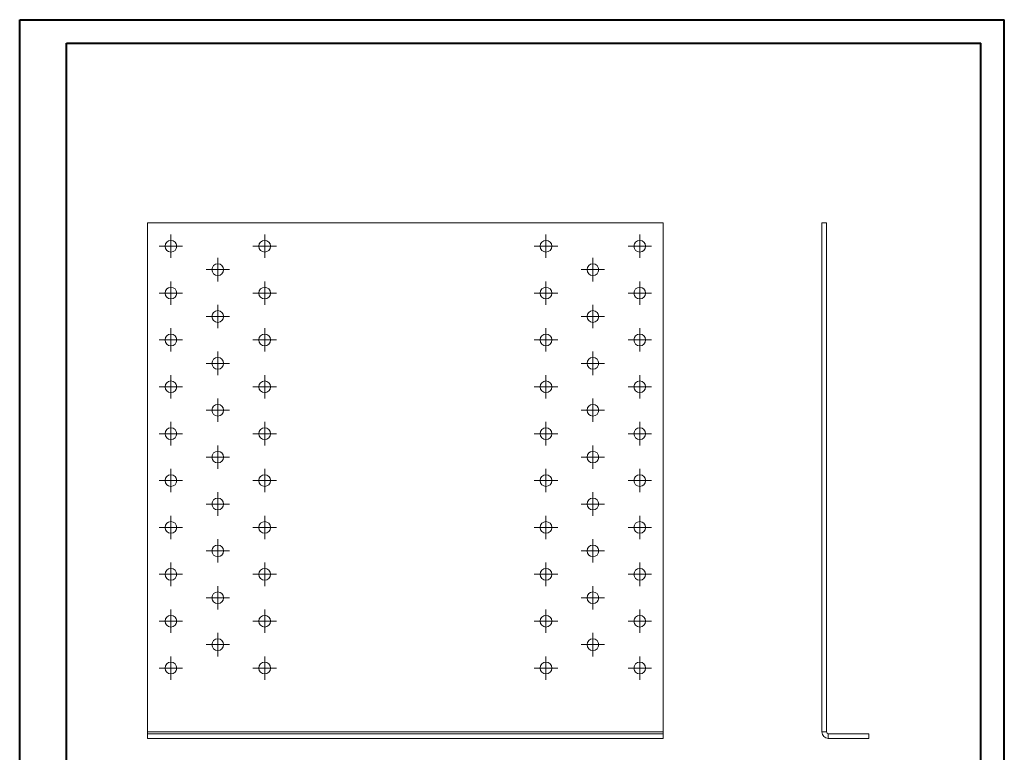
# Model space of a CAD drawing. Header units: millimetres. Extents: x 0 to 210, y 0 to 297.
# Tile 2 of 2: x 0 to 210, y 141 to 297. Entities that reach past the tile are written whole.
import ezdxf

# ---------------------------------------------------------------- set-up
doc = ezdxf.new("R2010")
doc.units = ezdxf.units.MM

# ---------------------------------------------------------------- blocks, each defined once
blk = doc.blocks.new('SW_CENTERMARKSYMBOL_0')
at = {"color": 0, "linetype": 'Continuous', "lineweight": 0}
for p, q in [((0, 1.25), (0, 2.5)), ((-1.25, 0), (-2.5, 0)), ((0, 0), (-1.25, 0)), ((0, 0), (0, 1.25)), ((0, 0), (0, -1.25)), ((0, 0), (1.25, 0)), ((1.25, 0), (2.5, 0)), ((0, -1.25), (0, -2.5))]:
    blk.add_line(p, q, dxfattribs=at)
blk = doc.blocks.new('SW_CENTERMARKSYMBOL_1')
at = {"color": 0, "linetype": 'Continuous', "lineweight": 0}
for p, q in [((0, 1.25), (0, 2.5)), ((-1.25, 0), (-2.5, 0)), ((0, 0), (-1.25, 0)), ((0, 0), (0, 1.25)), ((0, 0), (0, -1.25)), ((0, 0), (1.25, 0)), ((1.25, 0), (2.5, 0)), ((0, -1.25), (0, -2.5))]:
    blk.add_line(p, q, dxfattribs=at)
blk = doc.blocks.new('SW_CENTERMARKSYMBOL_2')
at = {"color": 0, "linetype": 'Continuous', "lineweight": 0}
for p, q in [((0, 1.25), (0, 2.5)), ((-1.25, 0), (-2.5, 0)), ((0, 0), (-1.25, 0)), ((0, 0), (0, 1.25)), ((0, 0), (0, -1.25)), ((0, 0), (1.25, 0)), ((1.25, 0), (2.5, 0)), ((0, -1.25), (0, -2.5))]:
    blk.add_line(p, q, dxfattribs=at)
blk = doc.blocks.new('SW_CENTERMARKSYMBOL_3')
at = {"color": 0, "linetype": 'Continuous', "lineweight": 0}
for p, q in [((0, 1.25), (0, 2.5)), ((-1.25, 0), (-2.5, 0)), ((0, 0), (-1.25, 0)), ((0, 0), (0, 1.25)), ((0, 0), (0, -1.25)), ((0, 0), (1.25, 0)), ((1.25, 0), (2.5, 0)), ((0, -1.25), (0, -2.5))]:
    blk.add_line(p, q, dxfattribs=at)
blk = doc.blocks.new('SW_CENTERMARKSYMBOL_4')
at = {"color": 0, "linetype": 'Continuous', "lineweight": 0}
for p, q in [((0, 1.25), (0, 2.5)), ((-1.25, 0), (-2.5, 0)), ((0, 0), (-1.25, 0)), ((0, 0), (0, 1.25)), ((0, 0), (0, -1.25)), ((0, 0), (1.25, 0)), ((1.25, 0), (2.5, 0)), ((0, -1.25), (0, -2.5))]:
    blk.add_line(p, q, dxfattribs=at)
blk = doc.blocks.new('SW_CENTERMARKSYMBOL_5')
at = {"color": 0, "linetype": 'Continuous', "lineweight": 0}
for p, q in [((0, 1.25), (0, 2.5)), ((-1.25, 0), (-2.5, 0)), ((0, 0), (-1.25, 0)), ((0, 0), (0, 1.25)), ((0, 0), (0, -1.25)), ((0, 0), (1.25, 0)), ((1.25, 0), (2.5, 0)), ((0, -1.25), (0, -2.5))]:
    blk.add_line(p, q, dxfattribs=at)
blk = doc.blocks.new('SW_CENTERMARKSYMBOL_6')
at = {"color": 0, "linetype": 'Continuous', "lineweight": 0}
for p, q in [((0, 1.25), (0, 2.5)), ((-1.25, 0), (-2.5, 0)), ((0, 0), (-1.25, 0)), ((0, 0), (0, 1.25)), ((0, 0), (0, -1.25)), ((0, 0), (1.25, 0)), ((1.25, 0), (2.5, 0)), ((0, -1.25), (0, -2.5))]:
    blk.add_line(p, q, dxfattribs=at)
blk = doc.blocks.new('SW_CENTERMARKSYMBOL_7')
at = {"color": 0, "linetype": 'Continuous', "lineweight": 0}
for p, q in [((0, 1.25), (0, 2.5)), ((-1.25, 0), (-2.5, 0)), ((0, 0), (-1.25, 0)), ((0, 0), (0, 1.25)), ((0, 0), (0, -1.25)), ((0, 0), (1.25, 0)), ((1.25, 0), (2.5, 0)), ((0, -1.25), (0, -2.5))]:
    blk.add_line(p, q, dxfattribs=at)
blk = doc.blocks.new('SW_CENTERMARKSYMBOL_8')
at = {"color": 0, "linetype": 'Continuous', "lineweight": 0}
for p, q in [((0, 1.25), (0, 2.5)), ((-1.25, 0), (-2.5, 0)), ((0, 0), (-1.25, 0)), ((0, 0), (0, 1.25)), ((0, 0), (0, -1.25)), ((0, 0), (1.25, 0)), ((1.25, 0), (2.5, 0)), ((0, -1.25), (0, -2.5))]:
    blk.add_line(p, q, dxfattribs=at)
blk = doc.blocks.new('SW_CENTERMARKSYMBOL_9')
at = {"color": 0, "linetype": 'Continuous', "lineweight": 0}
for p, q in [((0, 1.25), (0, 2.5)), ((-1.25, 0), (-2.5, 0)), ((0, 0), (-1.25, 0)), ((0, 0), (0, 1.25)), ((0, 0), (0, -1.25)), ((0, 0), (1.25, 0)), ((1.25, 0), (2.5, 0)), ((0, -1.25), (0, -2.5))]:
    blk.add_line(p, q, dxfattribs=at)
blk = doc.blocks.new('SW_CENTERMARKSYMBOL_10')
at = {"color": 0, "linetype": 'Continuous', "lineweight": 0}
for p, q in [((0, 1.25), (0, 2.5)), ((-1.25, 0), (-2.5, 0)), ((0, 0), (-1.25, 0)), ((0, 0), (0, 1.25)), ((0, 0), (0, -1.25)), ((0, 0), (1.25, 0)), ((1.25, 0), (2.5, 0)), ((0, -1.25), (0, -2.5))]:
    blk.add_line(p, q, dxfattribs=at)
blk = doc.blocks.new('SW_CENTERMARKSYMBOL_11')
at = {"color": 0, "linetype": 'Continuous', "lineweight": 0}
for p, q in [((0, 1.25), (0, 2.5)), ((-1.25, 0), (-2.5, 0)), ((0, 0), (-1.25, 0)), ((0, 0), (0, 1.25)), ((0, 0), (0, -1.25)), ((0, 0), (1.25, 0)), ((1.25, 0), (2.5, 0)), ((0, -1.25), (0, -2.5))]:
    blk.add_line(p, q, dxfattribs=at)
blk = doc.blocks.new('SW_CENTERMARKSYMBOL_12')
at = {"color": 0, "linetype": 'Continuous', "lineweight": 0}
for p, q in [((0, 1.25), (0, 2.5)), ((-1.25, 0), (-2.5, 0)), ((0, 0), (-1.25, 0)), ((0, 0), (0, 1.25)), ((0, 0), (0, -1.25)), ((0, 0), (1.25, 0)), ((1.25, 0), (2.5, 0)), ((0, -1.25), (0, -2.5))]:
    blk.add_line(p, q, dxfattribs=at)
blk = doc.blocks.new('SW_CENTERMARKSYMBOL_13')
at = {"color": 0, "linetype": 'Continuous', "lineweight": 0}
for p, q in [((0, 1.25), (0, 2.5)), ((-1.25, 0), (-2.5, 0)), ((0, 0), (-1.25, 0)), ((0, 0), (0, 1.25)), ((0, 0), (0, -1.25)), ((0, 0), (1.25, 0)), ((1.25, 0), (2.5, 0)), ((0, -1.25), (0, -2.5))]:
    blk.add_line(p, q, dxfattribs=at)
blk = doc.blocks.new('SW_CENTERMARKSYMBOL_14')
at = {"color": 0, "linetype": 'Continuous', "lineweight": 0}
for p, q in [((0, 1.25), (0, 2.5)), ((-1.25, 0), (-2.5, 0)), ((0, 0), (-1.25, 0)), ((0, 0), (0, 1.25)), ((0, 0), (0, -1.25)), ((0, 0), (1.25, 0)), ((1.25, 0), (2.5, 0)), ((0, -1.25), (0, -2.5))]:
    blk.add_line(p, q, dxfattribs=at)
blk = doc.blocks.new('SW_CENTERMARKSYMBOL_15')
at = {"color": 0, "linetype": 'Continuous', "lineweight": 0}
for p, q in [((0, 1.25), (0, 2.5)), ((-1.25, 0), (-2.5, 0)), ((0, 0), (-1.25, 0)), ((0, 0), (0, 1.25)), ((0, 0), (0, -1.25)), ((0, 0), (1.25, 0)), ((1.25, 0), (2.5, 0)), ((0, -1.25), (0, -2.5))]:
    blk.add_line(p, q, dxfattribs=at)
blk = doc.blocks.new('SW_CENTERMARKSYMBOL_16')
at = {"color": 0, "linetype": 'Continuous', "lineweight": 0}
for p, q in [((0, 1.25), (0, 2.5)), ((-1.25, 0), (-2.5, 0)), ((0, 0), (-1.25, 0)), ((0, 0), (0, 1.25)), ((0, 0), (0, -1.25)), ((0, 0), (1.25, 0)), ((1.25, 0), (2.5, 0)), ((0, -1.25), (0, -2.5))]:
    blk.add_line(p, q, dxfattribs=at)
blk = doc.blocks.new('SW_CENTERMARKSYMBOL_17')
at = {"color": 0, "linetype": 'Continuous', "lineweight": 0}
for p, q in [((0, 1.25), (0, 2.5)), ((-1.25, 0), (-2.5, 0)), ((0, 0), (-1.25, 0)), ((0, 0), (0, 1.25)), ((0, 0), (0, -1.25)), ((0, 0), (1.25, 0)), ((1.25, 0), (2.5, 0)), ((0, -1.25), (0, -2.5))]:
    blk.add_line(p, q, dxfattribs=at)
blk = doc.blocks.new('SW_CENTERMARKSYMBOL_18')
at = {"color": 0, "linetype": 'Continuous', "lineweight": 0}
for p, q in [((0, 1.25), (0, 2.5)), ((-1.25, 0), (-2.5, 0)), ((0, 0), (-1.25, 0)), ((0, 0), (0, 1.25)), ((0, 0), (0, -1.25)), ((0, 0), (1.25, 0)), ((1.25, 0), (2.5, 0)), ((0, -1.25), (0, -2.5))]:
    blk.add_line(p, q, dxfattribs=at)
blk = doc.blocks.new('SW_CENTERMARKSYMBOL_19')
at = {"color": 0, "linetype": 'Continuous', "lineweight": 0}
for p, q in [((0, 1.25), (0, 2.5)), ((-1.25, 0), (-2.5, 0)), ((0, 0), (-1.25, 0)), ((0, 0), (0, 1.25)), ((0, 0), (0, -1.25)), ((0, 0), (1.25, 0)), ((1.25, 0), (2.5, 0)), ((0, -1.25), (0, -2.5))]:
    blk.add_line(p, q, dxfattribs=at)
blk = doc.blocks.new('SW_CENTERMARKSYMBOL_20')
at = {"color": 0, "linetype": 'Continuous', "lineweight": 0}
for p, q in [((0, 1.25), (0, 2.5)), ((-1.25, 0), (-2.5, 0)), ((0, 0), (-1.25, 0)), ((0, 0), (0, 1.25)), ((0, 0), (0, -1.25)), ((0, 0), (1.25, 0)), ((1.25, 0), (2.5, 0)), ((0, -1.25), (0, -2.5))]:
    blk.add_line(p, q, dxfattribs=at)
blk = doc.blocks.new('SW_CENTERMARKSYMBOL_21')
at = {"color": 0, "linetype": 'Continuous', "lineweight": 0}
for p, q in [((0, 1.25), (0, 2.5)), ((-1.25, 0), (-2.5, 0)), ((0, 0), (-1.25, 0)), ((0, 0), (0, 1.25)), ((0, 0), (0, -1.25)), ((0, 0), (1.25, 0)), ((1.25, 0), (2.5, 0)), ((0, -1.25), (0, -2.5))]:
    blk.add_line(p, q, dxfattribs=at)
blk = doc.blocks.new('SW_CENTERMARKSYMBOL_22')
at = {"color": 0, "linetype": 'Continuous', "lineweight": 0}
for p, q in [((0, 1.25), (0, 2.5)), ((-1.25, 0), (-2.5, 0)), ((0, 0), (-1.25, 0)), ((0, 0), (0, 1.25)), ((0, 0), (0, -1.25)), ((0, 0), (1.25, 0)), ((1.25, 0), (2.5, 0)), ((0, -1.25), (0, -2.5))]:
    blk.add_line(p, q, dxfattribs=at)
blk = doc.blocks.new('SW_CENTERMARKSYMBOL_23')
at = {"color": 0, "linetype": 'Continuous', "lineweight": 0}
for p, q in [((0, 1.25), (0, 2.5)), ((-1.25, 0), (-2.5, 0)), ((0, 0), (-1.25, 0)), ((0, 0), (0, 1.25)), ((0, 0), (0, -1.25)), ((0, 0), (1.25, 0)), ((1.25, 0), (2.5, 0)), ((0, -1.25), (0, -2.5))]:
    blk.add_line(p, q, dxfattribs=at)
blk = doc.blocks.new('SW_CENTERMARKSYMBOL_24')
at = {"color": 0, "linetype": 'Continuous', "lineweight": 0}
for p, q in [((0, 1.25), (0, 2.5)), ((-1.25, 0), (-2.5, 0)), ((0, 0), (-1.25, 0)), ((0, 0), (0, 1.25)), ((0, 0), (0, -1.25)), ((0, 0), (1.25, 0)), ((1.25, 0), (2.5, 0)), ((0, -1.25), (0, -2.5))]:
    blk.add_line(p, q, dxfattribs=at)
blk = doc.blocks.new('SW_CENTERMARKSYMBOL_25')
at = {"color": 0, "linetype": 'Continuous', "lineweight": 0}
for p, q in [((0, 1.25), (0, 2.5)), ((-1.25, 0), (-2.5, 0)), ((0, 0), (-1.25, 0)), ((0, 0), (0, 1.25)), ((0, 0), (0, -1.25)), ((0, 0), (1.25, 0)), ((1.25, 0), (2.5, 0)), ((0, -1.25), (0, -2.5))]:
    blk.add_line(p, q, dxfattribs=at)
blk = doc.blocks.new('SW_CENTERMARKSYMBOL_26')
at = {"color": 0, "linetype": 'Continuous', "lineweight": 0}
for p, q in [((0, 1.25), (0, 2.5)), ((-1.25, 0), (-2.5, 0)), ((0, 0), (-1.25, 0)), ((0, 0), (0, 1.25)), ((0, 0), (0, -1.25)), ((0, 0), (1.25, 0)), ((1.25, 0), (2.5, 0)), ((0, -1.25), (0, -2.5))]:
    blk.add_line(p, q, dxfattribs=at)
blk = doc.blocks.new('SW_CENTERMARKSYMBOL_27')
at = {"color": 0, "linetype": 'Continuous', "lineweight": 0}
for p, q in [((0, 1.25), (0, 2.5)), ((-1.25, 0), (-2.5, 0)), ((0, 0), (-1.25, 0)), ((0, 0), (0, 1.25)), ((0, 0), (0, -1.25)), ((0, 0), (1.25, 0)), ((1.25, 0), (2.5, 0)), ((0, -1.25), (0, -2.5))]:
    blk.add_line(p, q, dxfattribs=at)
blk = doc.blocks.new('SW_CENTERMARKSYMBOL_28')
at = {"color": 0, "linetype": 'Continuous', "lineweight": 0}
for p, q in [((0, 1.25), (0, 2.5)), ((-1.25, 0), (-2.5, 0)), ((0, 0), (-1.25, 0)), ((0, 0), (0, 1.25)), ((0, 0), (0, -1.25)), ((0, 0), (1.25, 0)), ((1.25, 0), (2.5, 0)), ((0, -1.25), (0, -2.5))]:
    blk.add_line(p, q, dxfattribs=at)
blk = doc.blocks.new('SW_CENTERMARKSYMBOL_29')
at = {"color": 0, "linetype": 'Continuous', "lineweight": 0}
for p, q in [((0, 1.25), (0, 2.5)), ((-1.25, 0), (-2.5, 0)), ((0, 0), (-1.25, 0)), ((0, 0), (0, 1.25)), ((0, 0), (0, -1.25)), ((0, 0), (1.25, 0)), ((1.25, 0), (2.5, 0)), ((0, -1.25), (0, -2.5))]:
    blk.add_line(p, q, dxfattribs=at)
blk = doc.blocks.new('SW_CENTERMARKSYMBOL_30')
at = {"color": 0, "linetype": 'Continuous', "lineweight": 0}
for p, q in [((0, 1.25), (0, 2.5)), ((-1.25, 0), (-2.5, 0)), ((0, 0), (-1.25, 0)), ((0, 0), (0, 1.25)), ((0, 0), (0, -1.25)), ((0, 0), (1.25, 0)), ((1.25, 0), (2.5, 0)), ((0, -1.25), (0, -2.5))]:
    blk.add_line(p, q, dxfattribs=at)
blk = doc.blocks.new('SW_CENTERMARKSYMBOL_31')
at = {"color": 0, "linetype": 'Continuous', "lineweight": 0}
for p, q in [((0, 1.25), (0, 2.5)), ((-1.25, 0), (-2.5, 0)), ((0, 0), (-1.25, 0)), ((0, 0), (0, 1.25)), ((0, 0), (0, -1.25)), ((0, 0), (1.25, 0)), ((1.25, 0), (2.5, 0)), ((0, -1.25), (0, -2.5))]:
    blk.add_line(p, q, dxfattribs=at)
blk = doc.blocks.new('SW_CENTERMARKSYMBOL_32')
at = {"color": 0, "linetype": 'Continuous', "lineweight": 0}
for p, q in [((0, 1.25), (0, 2.5)), ((-1.25, 0), (-2.5, 0)), ((0, 0), (-1.25, 0)), ((0, 0), (0, 1.25)), ((0, 0), (0, -1.25)), ((0, 0), (1.25, 0)), ((1.25, 0), (2.5, 0)), ((0, -1.25), (0, -2.5))]:
    blk.add_line(p, q, dxfattribs=at)
blk = doc.blocks.new('SW_CENTERMARKSYMBOL_33')
at = {"color": 0, "linetype": 'Continuous', "lineweight": 0}
for p, q in [((0, 1.25), (0, 2.5)), ((-1.25, 0), (-2.5, 0)), ((0, 0), (-1.25, 0)), ((0, 0), (0, 1.25)), ((0, 0), (0, -1.25)), ((0, 0), (1.25, 0)), ((1.25, 0), (2.5, 0)), ((0, -1.25), (0, -2.5))]:
    blk.add_line(p, q, dxfattribs=at)
blk = doc.blocks.new('SW_CENTERMARKSYMBOL_34')
at = {"color": 0, "linetype": 'Continuous', "lineweight": 0}
for p, q in [((0, 1.25), (0, 2.5)), ((-1.25, 0), (-2.5, 0)), ((0, 0), (-1.25, 0)), ((0, 0), (0, 1.25)), ((0, 0), (0, -1.25)), ((0, 0), (1.25, 0)), ((1.25, 0), (2.5, 0)), ((0, -1.25), (0, -2.5))]:
    blk.add_line(p, q, dxfattribs=at)
blk = doc.blocks.new('SW_CENTERMARKSYMBOL_35')
at = {"color": 0, "linetype": 'Continuous', "lineweight": 0}
for p, q in [((0, 1.25), (0, 2.5)), ((-1.25, 0), (-2.5, 0)), ((0, 0), (-1.25, 0)), ((0, 0), (0, 1.25)), ((0, 0), (0, -1.25)), ((0, 0), (1.25, 0)), ((1.25, 0), (2.5, 0)), ((0, -1.25), (0, -2.5))]:
    blk.add_line(p, q, dxfattribs=at)
blk = doc.blocks.new('SW_CENTERMARKSYMBOL_36')
at = {"color": 0, "linetype": 'Continuous', "lineweight": 0}
for p, q in [((0, 1.25), (0, 2.5)), ((-1.25, 0), (-2.5, 0)), ((0, 0), (-1.25, 0)), ((0, 0), (0, 1.25)), ((0, 0), (0, -1.25)), ((0, 0), (1.25, 0)), ((1.25, 0), (2.5, 0)), ((0, -1.25), (0, -2.5))]:
    blk.add_line(p, q, dxfattribs=at)
blk = doc.blocks.new('SW_CENTERMARKSYMBOL_37')
at = {"color": 0, "linetype": 'Continuous', "lineweight": 0}
for p, q in [((0, 1.25), (0, 2.5)), ((-1.25, 0), (-2.5, 0)), ((0, 0), (-1.25, 0)), ((0, 0), (0, 1.25)), ((0, 0), (0, -1.25)), ((0, 0), (1.25, 0)), ((1.25, 0), (2.5, 0)), ((0, -1.25), (0, -2.5))]:
    blk.add_line(p, q, dxfattribs=at)
blk = doc.blocks.new('SW_CENTERMARKSYMBOL_38')
at = {"color": 0, "linetype": 'Continuous', "lineweight": 0}
for p, q in [((0, 1.25), (0, 2.5)), ((-1.25, 0), (-2.5, 0)), ((0, 0), (-1.25, 0)), ((0, 0), (0, 1.25)), ((0, 0), (0, -1.25)), ((0, 0), (1.25, 0)), ((1.25, 0), (2.5, 0)), ((0, -1.25), (0, -2.5))]:
    blk.add_line(p, q, dxfattribs=at)
blk = doc.blocks.new('SW_CENTERMARKSYMBOL_39')
at = {"color": 0, "linetype": 'Continuous', "lineweight": 0}
for p, q in [((0, 1.25), (0, 2.5)), ((-1.25, 0), (-2.5, 0)), ((0, 0), (-1.25, 0)), ((0, 0), (0, 1.25)), ((0, 0), (0, -1.25)), ((0, 0), (1.25, 0)), ((1.25, 0), (2.5, 0)), ((0, -1.25), (0, -2.5))]:
    blk.add_line(p, q, dxfattribs=at)
blk = doc.blocks.new('SW_CENTERMARKSYMBOL_40')
at = {"color": 0, "linetype": 'Continuous', "lineweight": 0}
for p, q in [((0, 1.25), (0, 2.5)), ((-1.25, 0), (-2.5, 0)), ((0, 0), (-1.25, 0)), ((0, 0), (0, 1.25)), ((0, 0), (0, -1.25)), ((0, 0), (1.25, 0)), ((1.25, 0), (2.5, 0)), ((0, -1.25), (0, -2.5))]:
    blk.add_line(p, q, dxfattribs=at)
blk = doc.blocks.new('SW_CENTERMARKSYMBOL_41')
at = {"color": 0, "linetype": 'Continuous', "lineweight": 0}
for p, q in [((0, 1.25), (0, 2.5)), ((-1.25, 0), (-2.5, 0)), ((0, 0), (-1.25, 0)), ((0, 0), (0, 1.25)), ((0, 0), (0, -1.25)), ((0, 0), (1.25, 0)), ((1.25, 0), (2.5, 0)), ((0, -1.25), (0, -2.5))]:
    blk.add_line(p, q, dxfattribs=at)
blk = doc.blocks.new('SW_CENTERMARKSYMBOL_42')
at = {"color": 0, "linetype": 'Continuous', "lineweight": 0}
for p, q in [((0, 1.25), (0, 2.5)), ((-1.25, 0), (-2.5, 0)), ((0, 0), (-1.25, 0)), ((0, 0), (0, 1.25)), ((0, 0), (0, -1.25)), ((0, 0), (1.25, 0)), ((1.25, 0), (2.5, 0)), ((0, -1.25), (0, -2.5))]:
    blk.add_line(p, q, dxfattribs=at)
blk = doc.blocks.new('SW_CENTERMARKSYMBOL_43')
at = {"color": 0, "linetype": 'Continuous', "lineweight": 0}
for p, q in [((0, 1.25), (0, 2.5)), ((-1.25, 0), (-2.5, 0)), ((0, 0), (-1.25, 0)), ((0, 0), (0, 1.25)), ((0, 0), (0, -1.25)), ((0, 0), (1.25, 0)), ((1.25, 0), (2.5, 0)), ((0, -1.25), (0, -2.5))]:
    blk.add_line(p, q, dxfattribs=at)
blk = doc.blocks.new('SW_CENTERMARKSYMBOL_44')
at = {"color": 0, "linetype": 'Continuous', "lineweight": 0}
for p, q in [((0, 1.25), (0, 2.5)), ((-1.25, 0), (-2.5, 0)), ((0, 0), (-1.25, 0)), ((0, 0), (0, 1.25)), ((0, 0), (0, -1.25)), ((0, 0), (1.25, 0)), ((1.25, 0), (2.5, 0)), ((0, -1.25), (0, -2.5))]:
    blk.add_line(p, q, dxfattribs=at)
blk = doc.blocks.new('SW_CENTERMARKSYMBOL_45')
at = {"color": 0, "linetype": 'Continuous', "lineweight": 0}
for p, q in [((0, 1.25), (0, 2.5)), ((-1.25, 0), (-2.5, 0)), ((0, 0), (-1.25, 0)), ((0, 0), (0, 1.25)), ((0, 0), (0, -1.25)), ((0, 0), (1.25, 0)), ((1.25, 0), (2.5, 0)), ((0, -1.25), (0, -2.5))]:
    blk.add_line(p, q, dxfattribs=at)
blk = doc.blocks.new('SW_CENTERMARKSYMBOL_46')
at = {"color": 0, "linetype": 'Continuous', "lineweight": 0}
for p, q in [((0, 1.25), (0, 2.5)), ((-1.25, 0), (-2.5, 0)), ((0, 0), (-1.25, 0)), ((0, 0), (0, 1.25)), ((0, 0), (0, -1.25)), ((0, 0), (1.25, 0)), ((1.25, 0), (2.5, 0)), ((0, -1.25), (0, -2.5))]:
    blk.add_line(p, q, dxfattribs=at)
blk = doc.blocks.new('SW_CENTERMARKSYMBOL_47')
at = {"color": 0, "linetype": 'Continuous', "lineweight": 0}
for p, q in [((0, 1.25), (0, 2.5)), ((-1.25, 0), (-2.5, 0)), ((0, 0), (-1.25, 0)), ((0, 0), (0, 1.25)), ((0, 0), (0, -1.25)), ((0, 0), (1.25, 0)), ((1.25, 0), (2.5, 0)), ((0, -1.25), (0, -2.5))]:
    blk.add_line(p, q, dxfattribs=at)
blk = doc.blocks.new('SW_CENTERMARKSYMBOL_48')
at = {"color": 0, "linetype": 'Continuous', "lineweight": 0}
for p, q in [((0, 1.25), (0, 2.5)), ((-1.25, 0), (-2.5, 0)), ((0, 0), (-1.25, 0)), ((0, 0), (0, 1.25)), ((0, 0), (0, -1.25)), ((0, 0), (1.25, 0)), ((1.25, 0), (2.5, 0)), ((0, -1.25), (0, -2.5))]:
    blk.add_line(p, q, dxfattribs=at)
blk = doc.blocks.new('SW_CENTERMARKSYMBOL_49')
at = {"color": 0, "linetype": 'Continuous', "lineweight": 0}
for p, q in [((0, 1.25), (0, 2.5)), ((-1.25, 0), (-2.5, 0)), ((0, 0), (-1.25, 0)), ((0, 0), (0, 1.25)), ((0, 0), (0, -1.25)), ((0, 0), (1.25, 0)), ((1.25, 0), (2.5, 0)), ((0, -1.25), (0, -2.5))]:
    blk.add_line(p, q, dxfattribs=at)
blk = doc.blocks.new('SW_CENTERMARKSYMBOL_50')
at = {"color": 0, "linetype": 'Continuous', "lineweight": 0}
for p, q in [((0, 1.25), (0, 2.5)), ((-1.25, 0), (-2.5, 0)), ((0, 0), (-1.25, 0)), ((0, 0), (0, 1.25)), ((0, 0), (0, -1.25)), ((0, 0), (1.25, 0)), ((1.25, 0), (2.5, 0)), ((0, -1.25), (0, -2.5))]:
    blk.add_line(p, q, dxfattribs=at)
blk = doc.blocks.new('SW_CENTERMARKSYMBOL_51')
at = {"color": 0, "linetype": 'Continuous', "lineweight": 0}
for p, q in [((0, 1.25), (0, 2.5)), ((-1.25, 0), (-2.5, 0)), ((0, 0), (-1.25, 0)), ((0, 0), (0, 1.25)), ((0, 0), (0, -1.25)), ((0, 0), (1.25, 0)), ((1.25, 0), (2.5, 0)), ((0, -1.25), (0, -2.5))]:
    blk.add_line(p, q, dxfattribs=at)
blk = doc.blocks.new('SW_CENTERMARKSYMBOL_52')
at = {"color": 0, "linetype": 'Continuous', "lineweight": 0}
for p, q in [((0, 1.25), (0, 2.5)), ((-1.25, 0), (-2.5, 0)), ((0, 0), (-1.25, 0)), ((0, 0), (0, 1.25)), ((0, 0), (0, -1.25)), ((0, 0), (1.25, 0)), ((1.25, 0), (2.5, 0)), ((0, -1.25), (0, -2.5))]:
    blk.add_line(p, q, dxfattribs=at)
blk = doc.blocks.new('SW_CENTERMARKSYMBOL_53')
at = {"color": 0, "linetype": 'Continuous', "lineweight": 0}
for p, q in [((0, 1.25), (0, 2.5)), ((-1.25, 0), (-2.5, 0)), ((0, 0), (-1.25, 0)), ((0, 0), (0, 1.25)), ((0, 0), (0, -1.25)), ((0, 0), (1.25, 0)), ((1.25, 0), (2.5, 0)), ((0, -1.25), (0, -2.5))]:
    blk.add_line(p, q, dxfattribs=at)
blk = doc.blocks.new('SW_CENTERMARKSYMBOL_54')
at = {"color": 0, "linetype": 'Continuous', "lineweight": 0}
for p, q in [((0, 1.25), (0, 2.5)), ((-1.25, 0), (-2.5, 0)), ((0, 0), (-1.25, 0)), ((0, 0), (0, 1.25)), ((0, 0), (0, -1.25)), ((0, 0), (1.25, 0)), ((1.25, 0), (2.5, 0)), ((0, -1.25), (0, -2.5))]:
    blk.add_line(p, q, dxfattribs=at)
blk = doc.blocks.new('SW_CENTERMARKSYMBOL_55')
at = {"color": 0, "linetype": 'Continuous', "lineweight": 0}
for p, q in [((0, 1.25), (0, 2.5)), ((-1.25, 0), (-2.5, 0)), ((0, 0), (-1.25, 0)), ((0, 0), (0, 1.25)), ((0, 0), (0, -1.25)), ((0, 0), (1.25, 0)), ((1.25, 0), (2.5, 0)), ((0, -1.25), (0, -2.5))]:
    blk.add_line(p, q, dxfattribs=at)
blk = doc.blocks.new('SW_CENTERMARKSYMBOL_56')
at = {"color": 0, "linetype": 'Continuous', "lineweight": 0}
for p, q in [((0, 1.25), (0, 2.5)), ((-1.25, 0), (-2.5, 0)), ((0, 0), (-1.25, 0)), ((0, 0), (0, 1.25)), ((0, 0), (0, -1.25)), ((0, 0), (1.25, 0)), ((1.25, 0), (2.5, 0)), ((0, -1.25), (0, -2.5))]:
    blk.add_line(p, q, dxfattribs=at)
blk = doc.blocks.new('SW_CENTERMARKSYMBOL_57')
at = {"color": 0, "linetype": 'Continuous', "lineweight": 0}
for p, q in [((0, 1.25), (0, 2.5)), ((-1.25, 0), (-2.5, 0)), ((0, 0), (-1.25, 0)), ((0, 0), (0, 1.25)), ((0, 0), (0, -1.25)), ((0, 0), (1.25, 0)), ((1.25, 0), (2.5, 0)), ((0, -1.25), (0, -2.5))]:
    blk.add_line(p, q, dxfattribs=at)

msp = doc.modelspace()

# ---------------------------------------------------------------- linework, layer by layer
at = {"color": 7, "linetype": 'Continuous', "lineweight": 40}
for p, q in [((0.08, 0.21), (0.08, 297.21)), ((0.08, 297.21), (210.08, 297.21)), ((210.08, 0.21), (210.08, 297.21)), ((210.08, 292.21), (210.08, 297.21)), ((10.08, 292.21), (205.08, 292.21)), ((10.08, 5.21), (10.08, 292.21)), ((205.08, 5.21), (205.08, 292.21))]:
    msp.add_line(p, q, dxfattribs=at)
at = {"color": 7, "linetype": 'Continuous', "lineweight": 15}
for p, q in [((27.33, 253.89), (27.33, 145.25)), ((27.33, 253.89), (137.33, 253.89)), ((137.33, 145.25), (137.33, 253.89)), ((171.17, 253.89), (171.17, 145.25)), ((171.17, 253.89), (172.17, 253.89)), ((172.17, 253.89), (172.17, 145.25)), ((27.33, 145.25), (137.33, 145.25)), ((27.33, 144.88), (27.33, 145.25)), ((137.33, 145.25), (137.33, 144.88)), ((172.17, 145.25), (171.17, 145.25)), ((27.33, 143.88), (27.33, 144.88)), ((27.33, 144.88), (137.33, 144.88)), ((27.33, 143.88), (137.33, 143.88)), ((137.33, 143.88), (137.33, 144.88)), ((172.54, 144.88), (172.54, 143.88)), ((172.54, 144.88), (181.17, 144.88)), ((172.54, 143.88), (181.17, 143.88)), ((181.17, 143.88), (181.17, 144.88))]:
    msp.add_line(p, q, dxfattribs=at)
for centre in [(32.33, 248.89), (52.33, 248.89), (112.33, 248.89), (132.33, 248.89), (42.33, 243.89), (122.33, 243.89), (32.33, 238.89), (52.33, 238.89), (112.33, 238.89), (132.33, 238.89), (42.33, 233.89), (122.33, 233.89), (32.33, 228.89), (52.33, 228.89), (112.33, 228.89), (132.33, 228.89), (42.33, 223.89), (122.33, 223.89), (32.33, 218.89), (52.33, 218.89), (112.33, 218.89), (132.33, 218.89), (42.33, 213.89), (122.33, 213.89), (32.33, 208.89), (52.33, 208.89), (112.33, 208.89), (132.33, 208.89), (42.33, 203.89), (122.33, 203.89), (32.33, 198.89), (52.33, 198.89), (112.33, 198.89), (132.33, 198.89), (42.33, 193.89), (122.33, 193.89), (32.33, 188.89), (52.33, 188.89), (112.33, 188.89), (132.33, 188.89), (42.33, 183.89), (122.33, 183.89), (32.33, 178.89), (52.33, 178.89), (112.33, 178.89), (132.33, 178.89), (42.33, 173.89), (122.33, 173.89), (32.33, 168.89), (52.33, 168.89), (112.33, 168.89), (132.33, 168.89), (42.33, 163.89), (122.33, 163.89), (32.33, 158.89), (52.33, 158.89), (112.33, 158.89), (132.33, 158.89)]:
    msp.add_circle(centre, 1.25, dxfattribs=at)
for radius in [1.37, 0.368]:
    msp.add_arc((172.54, 145.25), radius, 180, 270, dxfattribs=at)

# ---------------------------------------------------------------- block references
at = {"color": 7, "linetype": 'Continuous', "lineweight": 0}
for name, p in [('SW_CENTERMARKSYMBOL_10', (32.33, 248.89)), ('SW_CENTERMARKSYMBOL_0', (52.33, 248.89)), ('SW_CENTERMARKSYMBOL_20', (112.33, 248.89)), ('SW_CENTERMARKSYMBOL_30', (132.33, 248.89)), ('SW_CENTERMARKSYMBOL_40', (42.33, 243.89)), ('SW_CENTERMARKSYMBOL_49', (122.33, 243.89)), ('SW_CENTERMARKSYMBOL_11', (32.33, 238.89)), ('SW_CENTERMARKSYMBOL_1', (52.33, 238.89)), ('SW_CENTERMARKSYMBOL_21', (112.33, 238.89)), ('SW_CENTERMARKSYMBOL_31', (132.33, 238.89)), ('SW_CENTERMARKSYMBOL_41', (42.33, 233.89)), ('SW_CENTERMARKSYMBOL_50', (122.33, 233.89)), ('SW_CENTERMARKSYMBOL_12', (32.33, 228.89)), ('SW_CENTERMARKSYMBOL_2', (52.33, 228.89)), ('SW_CENTERMARKSYMBOL_22', (112.33, 228.89)), ('SW_CENTERMARKSYMBOL_32', (132.33, 228.89)), ('SW_CENTERMARKSYMBOL_42', (42.33, 223.89)), ('SW_CENTERMARKSYMBOL_51', (122.33, 223.89)), ('SW_CENTERMARKSYMBOL_13', (32.33, 218.89)), ('SW_CENTERMARKSYMBOL_3', (52.33, 218.89)), ('SW_CENTERMARKSYMBOL_23', (112.33, 218.89)), ('SW_CENTERMARKSYMBOL_33', (132.33, 218.89)), ('SW_CENTERMARKSYMBOL_43', (42.33, 213.89)), ('SW_CENTERMARKSYMBOL_52', (122.33, 213.89)), ('SW_CENTERMARKSYMBOL_14', (32.33, 208.89)), ('SW_CENTERMARKSYMBOL_4', (52.33, 208.89)), ('SW_CENTERMARKSYMBOL_24', (112.33, 208.89)), ('SW_CENTERMARKSYMBOL_34', (132.33, 208.89)), ('SW_CENTERMARKSYMBOL_44', (42.33, 203.89)), ('SW_CENTERMARKSYMBOL_53', (122.33, 203.89)), ('SW_CENTERMARKSYMBOL_15', (32.33, 198.89)), ('SW_CENTERMARKSYMBOL_5', (52.33, 198.89)), ('SW_CENTERMARKSYMBOL_25', (112.33, 198.89)), ('SW_CENTERMARKSYMBOL_35', (132.33, 198.89)), ('SW_CENTERMARKSYMBOL_45', (42.33, 193.89)), ('SW_CENTERMARKSYMBOL_54', (122.33, 193.89)), ('SW_CENTERMARKSYMBOL_16', (32.33, 188.89)), ('SW_CENTERMARKSYMBOL_6', (52.33, 188.89)), ('SW_CENTERMARKSYMBOL_26', (112.33, 188.89)), ('SW_CENTERMARKSYMBOL_36', (132.33, 188.89)), ('SW_CENTERMARKSYMBOL_46', (42.33, 183.89)), ('SW_CENTERMARKSYMBOL_55', (122.33, 183.89)), ('SW_CENTERMARKSYMBOL_17', (32.33, 178.89)), ('SW_CENTERMARKSYMBOL_7', (52.33, 178.89)), ('SW_CENTERMARKSYMBOL_27', (112.33, 178.89)), ('SW_CENTERMARKSYMBOL_37', (132.33, 178.89)), ('SW_CENTERMARKSYMBOL_47', (42.33, 173.89)), ('SW_CENTERMARKSYMBOL_56', (122.33, 173.89)), ('SW_CENTERMARKSYMBOL_18', (32.33, 168.89)), ('SW_CENTERMARKSYMBOL_8', (52.33, 168.89)), ('SW_CENTERMARKSYMBOL_28', (112.33, 168.89)), ('SW_CENTERMARKSYMBOL_38', (132.33, 168.89)), ('SW_CENTERMARKSYMBOL_48', (42.33, 163.89)), ('SW_CENTERMARKSYMBOL_57', (122.33, 163.89)), ('SW_CENTERMARKSYMBOL_19', (32.33, 158.89)), ('SW_CENTERMARKSYMBOL_9', (52.33, 158.89)), ('SW_CENTERMARKSYMBOL_29', (112.33, 158.89)), ('SW_CENTERMARKSYMBOL_39', (132.33, 158.89))]:
    msp.add_blockref(name, p, dxfattribs=at)

doc.saveas('drawing.dxf')
